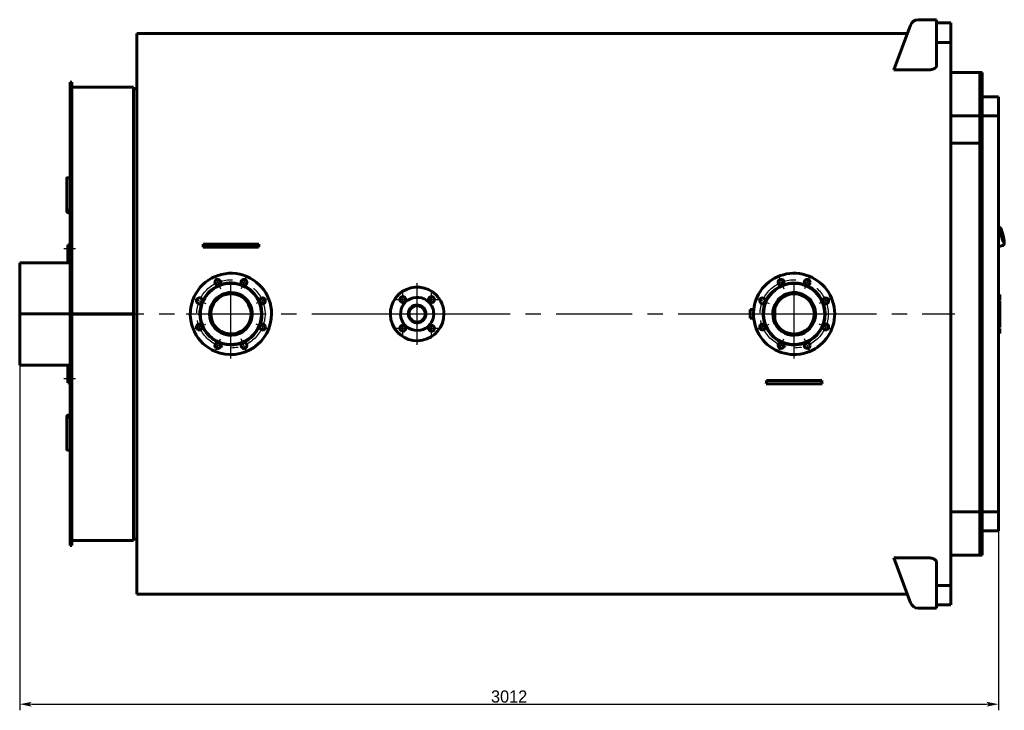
# Model space of a CAD drawing. Header units: millimetres. Extents: x 0 to 4672, y -180 to 841.
# Tile 6 of 6: x 4268 to 4672, y -163 to 121. Entities that reach past the tile are written whole.
import ezdxf

# ---------------------------------------------------------------- set-up
doc = ezdxf.new("R2010")
doc.units = ezdxf.units.MM
for name, pattern in [('CENTER_per1_scale0.228346', [11.6, 7.25, -1.45, 1.45, -1.45]), ('CENTER_per1_scale0.354331', [18, 11.25, -2.25, 2.25, -2.25]), ('CENTER_per36_scale0.986075', [50.092593, 31.30787, -6.261574, 6.261574, -6.261574]), ('CENTER_per4_scale0.812008', [41.25, 25.78125, -5.15625, 5.15625, -5.15625]), ('CENTER_per5_scale0.984252', [50, 31.25, -6.25, 6.25, -6.25]), ('CENTER_perd_scale0.499496', [25.374402, 15.859001, -3.1718, 3.1718, -3.1718])]:
    doc.linetypes.add(name, pattern=pattern)
doc.styles.add('TextStyle_1', font='T-FLEX Type A.TTF', dxfattribs={"height": 5})
doc.dimstyles.new('DIM_ST_1', dxfattribs={"dimtxt": 5, "dimasz": 5, "dimexe": 2.5, "dimexo": 0, "dimtad": 1, "dimlfac": 7.5, "dimrnd": 0.01, "dimdsep": 46, "dimtxsty": 'TextStyle_1', "dimblk": 'Arrow_3_C7_Status', "dimcen": 0.09, "dimclrd": 7, "dimclre": 7, "dimclrt": 7, "dimazin": 0, "dimtfac": 1, "dimtdec": 0, "dimtmove": 0, "dimatfit": 0, "dimldrblk": 'NONE', "dimfxl": 1, "dimtvp": 1, "dimtolj": 1, "dimarcsym": 0})

# ---------------------------------------------------------------- blocks, each defined once
blk = doc.blocks.new('Arrow_3_C7_Status')
at = {"color": 7, "linetype": 'Continuous', "lineweight": 0}
blk.add_line((-1, 0), (-0.8, 0), dxfattribs=at)
at = {"color": 7}
blk.add_solid([(-1, -0.2), (0, 0), (-0.8, 0), (-1, 0.2)], dxfattribs=at)
blk = doc.blocks.new('*D14')
at = {"color": 7, "lineweight": -2}
for p, q in [((-201.98, 0), (-201.98, -162.58)), ((199.62, -81.16), (199.62, -162.58)), ((-196.98, -160.08), (194.62, -160.08))]:
    blk.add_line(p, q, dxfattribs=at)
at = {"layer": 'Defpoints', "color": 0}
for p in [(-201.98, 0), (199.62, -81.16), (199.62, -160.08)]:
    blk.add_point(p, dxfattribs=at)
at = {"color": 7, "lineweight": -2, "xscale": 5, "yscale": 5, "zscale": 5}
for p, rotation in [((-201.98, -160.08), 180), ((199.62, -160.08), 360)]:
    blk.add_blockref('Arrow_3_C7_Status', p, dxfattribs=dict(at, rotation=rotation))
at = {"color": 7, "insert": (-1.18, -156.96), "char_height": 5, "attachment_point": 5, "style": 'TextStyle_1'}
blk.add_mtext('\\A1;3012{\\H0.5x;\\S^ ;}', dxfattribs=at)
blk = doc.blocks.new('_None')
blk = doc.blocks.new('Проекция_4')
at = {"color": 7, "linetype": 'Continuous', "lineweight": 60}
for p, q in [((156.6631, 100.0694), (163.4787, 118.49)), ((170.9507, 120.6667), (166.6049, 120.6667)), ((174.1507, 120.6667), (170.9507, 120.6667)), ((174.1507, 120.6667), (174.1507, 101.8151)), ((174.1507, 119.3333), (180.0174, 119.3333)), ((180.0174, 111.3333), (180.0174, 119.3333)), ((-153.9826, -115), (-153.9826, 115)), ((162.1874, 115), (-153.9826, 115)), ((174.1507, 111.3333), (180.0174, 111.3333)), ((180.0174, 111.3333), (180.0174, -111.3333)), ((170.9507, 100.0694), (156.6631, 100.0694)), ((191.8841, 99), (180.0174, 99)), ((191.8841, 91.4166), (191.8841, 99)), ((192.9507, 99), (191.8841, 99)), ((191.8841, 91.4166), (191.8841, 99)), ((192.9507, 91.4166), (192.9507, 99)), ((-181.3159, 64.8049), (-181.3159, 95)), ((-180.6493, 95), (-181.3159, 95)), ((-180.6493, 64.8049), (-180.6493, 95)), ((-155.3159, 93), (-180.6493, 93)), ((-155.3159, 93), (-155.3159, 0.0812)), ((-153.9826, 92.3333), (-155.3159, 92.3333)), ((191.8841, 81.1781), (191.8841, 91.4166)), ((191.8841, 81.1781), (191.8841, 91.4166)), ((192.9507, 89.0125), (192.9507, 91.4166)), ((192.9507, 81.1781), (192.9507, 89.0125)), ((192.9507, 89.0125), (199.6174, 89.0125)), ((199.6174, 89.0125), (199.6174, 81.1781)), ((191.8841, 81.1781), (180.0174, 81.1781)), ((191.8841, 81.1781), (191.8841, -81.1781)), ((192.9507, 81.1781), (191.8841, 81.1781)), ((191.8841, 70.0036), (191.8841, 81.1781)), ((192.9507, 81.1781), (192.9507, -81.1781)), ((199.6174, 81.1781), (192.9507, 81.1781)), ((199.6174, 81.1781), (199.6174, -81.1649)), ((180.0174, 70.0036), (191.8841, 70.0036)), ((180.0174, 70.0036), (191.8841, 70.0036)), ((191.8841, -81.1781), (191.8841, 70.0036)), ((-181.3159, 64.8049), (-181.3159, 62.686)), ((-180.6493, 64.8049), (-180.6493, 62.686)), ((-181.3159, 56.0193), (-181.3159, 62.686)), ((-181.3159, 62.686), (-180.6493, 62.686)), ((-180.6493, 56.0193), (-180.6493, 62.686)), ((-182.6493, 55.6595), (-182.6493, 42.9492)), ((-181.3159, 55.8576), (-181.9826, 55.8576)), ((-181.3159, 40.3024), (-181.3159, 56.0193)), ((-180.6493, 40.3024), (-180.6493, 56.0193)), ((-182.6493, 41.9675), (-182.6493, 42.9492)), ((-181.9826, 42.49), (-181.3159, 42.49)), ((-181.9826, 41.5188), (-181.3159, 41.5188)), ((-181.3159, 37.6596), (-181.3159, 40.3024)), ((-181.3159, -37.6596), (-181.3159, 37.6596)), ((-180.6493, 40.3024), (-180.6493, 37.6596)), ((-180.6493, -37.6596), (-180.6493, 37.6596)), ((199.7144, 35.623), (199.6174, 35.6005)), ((199.7566, 35.4891), (199.7039, 35.5453)), ((199.9056, 35.4906), (199.8009, 35.6047)), ((199.943, 35.4692), (199.9242, 35.4621)), ((199.9466, 35.4694), (199.943, 35.4692)), ((-182.2493, 27), (-182.2493, 28.3333)), ((-182.2493, 28.3333), (-181.5826, 28.3333)), ((-182.2493, 28.3333), (-181.5826, 28.3333)), ((-182.2493, 27), (-182.2493, 28.3333)), ((-181.5826, 28.3333), (-181.5826, 27)), ((-181.5826, 28.3333), (-181.5826, 27)), ((-124.4713, 28.6667), (-126.7522, 28.6667)), ((-106.1606, 28.6667), (-124.4713, 28.6667)), ((-103.8797, 28.6667), (-106.1606, 28.6667)), ((201.5729, 28.2911), (201.529, 28.1425)), ((201.5292, 28.1442), (201.5723, 28.2901)), ((201.5334, 28.2831), (201.5539, 28.2839)), ((201.5967, 28.3278), (201.6033, 28.3303)), ((-182.2493, 27), (-182.2493, 21)), ((-182.2493, 27), (-182.2493, 21)), ((-181.3159, 27.3333), (-181.5826, 27.3333)), ((-181.5826, 21), (-181.5826, 27)), ((-181.5826, 21), (-181.5826, 27)), ((-181.5826, 26), (-181.3159, 26)), ((-124.4713, 27.3333), (-126.6858, 27.3333)), ((-106.1606, 27.3333), (-124.4713, 27.3333)), ((-103.946, 27.3333), (-106.1606, 27.3333)), ((199.6174, 27.6617), (201.4625, 28.0899)), ((201.4378, 28.2294), (201.4151, 28.1558)), ((-181.3159, 21), (-201.9826, 21)), ((-201.9826, 21), (-201.9826, 0.0018)), ((200.1774, 8.026), (199.6174, 8.026)), ((200.1774, 5.5316), (199.6174, 5.5316)), ((200.1774, 5.53), (199.6174, 5.53)), ((200.1774, 5.5024), (199.6174, 5.5024)), ((200.1774, 5.1893), (199.6174, 5.1893)), ((200.1774, 6.3457), (200.1774, 8.026)), ((200.1774, 5.5316), (200.1774, 6.3457)), ((200.1774, 5.53), (200.1774, 5.5302)), ((200.1774, 5.5024), (200.1774, 5.53)), ((200.1774, 3.9266), (200.1774, 5.1893)), ((-201.9826, -0.0018), (-201.9826, 0.0018)), ((-201.9826, 0.0018), (-201.9826, 0.0018)), ((-201.9826, 0.0018), (-181.3159, 0.0018)), ((-201.9826, 0.0018), (-181.3159, 0.0018)), ((-155.3159, 0.0812), (-180.6493, 0.0812)), ((-155.3159, 0.0806), (-180.6493, 0.0806)), ((-155.3159, 0.0806), (-155.3159, 0.0812)), ((97.7707, 1.7933), (97.7707, -1.7933)), ((99.1808, 1.7933), (97.7707, 1.7933)), ((107.7707, 1.7933), (107.7014, 1.7933)), ((107.7707, 1.7933), (107.7707, -1.7933)), ((200.1774, 3.9266), (199.6174, 3.9266)), ((200.1774, 3.666), (199.6174, 3.666)), ((200.1774, 3.5619), (199.6174, 3.5619)), ((200.1774, 2.44), (199.6174, 2.44)), ((200.1774, 3.666), (200.1774, 3.9266)), ((200.1774, 3.5633), (200.1774, 3.6647)), ((200.1774, 3.507), (200.1774, 3.5619)), ((200.1774, 2.76), (200.1774, 3.507)), ((200.1774, 2.6758), (200.1774, 2.76)), ((200.1774, 2.4426), (200.1774, 2.6758)), ((200.1774, 2.3866), (200.1774, 2.44)), ((200.1774, 1.6355), (200.1774, 2.3866)), ((200.1774, 1.5531), (200.1774, 1.6355)), ((200.1774, 1.3082), (200.1774, 1.5531)), ((200.1774, 1.1991), (200.1774, 1.3066)), ((200.1774, 0.1657), (200.1774, 1.1991)), ((200.1774, -0.416), (200.1774, 0.1657)), ((-201.9826, -0.0018), (-201.9826, -0.0018)), ((-201.9826, -0.0018), (-181.3159, -0.0018)), ((-201.9826, -0.0018), (-201.9826, -21)), ((-201.9826, -0.0018), (-181.3159, -0.0018)), ((-155.3159, -0.0806), (-180.6493, -0.0806)), ((-155.3159, -0.0812), (-180.6493, -0.0812)), ((-155.3159, -0.0812), (-155.3159, -0.0806)), ((-155.3159, -0.0812), (-155.3159, -93)), ((97.7707, -1.7933), (99.1808, -1.7933)), ((107.7014, -1.7933), (107.7707, -1.7933)), ((200.1774, -0.4176), (199.6174, -0.4176)), ((200.1774, -3.3597), (199.6174, -3.3597)), ((200.1774, -3.8274), (199.6174, -3.8274)), ((200.1774, -1.6816), (200.1774, -0.4179)), ((200.1774, -1.6803), (200.1774, -1.6754)), ((200.1774, -3.3597), (200.1774, -1.6816)), ((200.1774, -3.8274), (200.1774, -3.3597)), ((200.1774, -5.5757), (200.1774, -3.8274)), ((200.1774, -5.5757), (199.6174, -5.5757)), ((200.1774, -5.5757), (199.6174, -5.5757)), ((200.1774, -5.9895), (199.6174, -5.9895)), ((200.1774, -7.3063), (199.6174, -7.3063)), ((200.1774, -7.974), (199.6174, -7.974)), ((200.1774, -5.5757), (200.1774, -5.5757)), ((200.1774, -7.3063), (200.1774, -5.9895)), ((200.1774, -7.974), (200.1774, -7.3063)), ((-201.9826, -21), (-181.3159, -21)), ((-182.2493, -21), (-182.2493, -27)), ((-182.2493, -21), (-182.2493, -27)), ((-181.5826, -27), (-181.5826, -21)), ((-181.5826, -27), (-181.5826, -21)), ((-182.2493, -28.3333), (-182.2493, -27)), ((-182.2493, -28.3333), (-182.2493, -27)), ((-181.3159, -26), (-181.5826, -26)), ((-181.5826, -27), (-181.5826, -28.3333)), ((-181.5826, -27), (-181.5826, -28.3333)), ((-181.5826, -27.3333), (-181.3159, -27.3333)), ((106.5954, -27.3333), (104.3808, -27.3333)), ((124.9061, -27.3333), (106.5954, -27.3333)), ((127.1206, -27.3333), (124.9061, -27.3333)), ((-181.5826, -28.3333), (-182.2493, -28.3333)), ((-181.5826, -28.3333), (-182.2493, -28.3333)), ((106.5954, -28.6667), (104.3145, -28.6667)), ((124.9061, -28.6667), (106.5954, -28.6667)), ((127.187, -28.6667), (124.9061, -28.6667)), ((-181.3159, -40.3024), (-181.3159, -37.6596)), ((-181.3159, -56.0193), (-181.3159, -40.3024)), ((-180.6493, -37.6596), (-180.6493, -40.3024)), ((-180.6493, -56.0193), (-180.6493, -40.3024)), ((-182.6493, -41.9675), (-182.6493, -42.9492)), ((-182.6493, -42.9492), (-182.6493, -55.6595)), ((-181.3159, -41.5188), (-181.9826, -41.5188)), ((-181.3159, -42.49), (-181.9826, -42.49)), ((-181.9826, -55.8576), (-181.3159, -55.8576)), ((-181.3159, -62.686), (-181.3159, -56.0193)), ((-180.6493, -62.686), (-180.6493, -56.0193)), ((-181.3159, -64.8049), (-181.3159, -62.686)), ((-181.3159, -62.686), (-180.6493, -62.686)), ((-180.6493, -64.8049), (-180.6493, -62.686)), ((-181.3159, -95), (-181.3159, -64.8049)), ((-180.6493, -95), (-180.6493, -64.8049)), ((191.8841, -81.1781), (180.0174, -81.1781)), ((191.8841, -81.1781), (191.8841, -91.4166)), ((192.9507, -81.1781), (191.8841, -81.1781)), ((191.8841, -81.1781), (191.8841, -91.4166)), ((199.6174, -81.1649), (192.9507, -81.1649)), ((192.9507, -81.1781), (192.9507, -91.4166)), ((192.9507, -81.1781), (192.9507, -89.0116)), ((199.6174, -89.0116), (199.6174, -81.1649)), ((-155.3159, -92.3333), (-153.9826, -92.3333)), ((191.8841, -91.4166), (191.8841, -99)), ((191.8841, -91.4166), (191.8841, -99)), ((192.9507, -89.0116), (199.6174, -89.0116)), ((192.9507, -91.4166), (192.9507, -99)), ((-181.3159, -95), (-180.6493, -95)), ((-180.6493, -93), (-155.3159, -93)), ((163.4787, -118.49), (156.6631, -100.0694)), ((156.6631, -100.0694), (170.9507, -100.0694)), ((180.0174, -99), (191.8841, -99)), ((191.8841, -99), (192.9507, -99)), ((174.1507, -101.8151), (174.1507, -120.6667)), ((174.1507, -111.3333), (180.0174, -111.3333)), ((180.0174, -119.3333), (180.0174, -111.3333)), ((-153.9826, -115), (162.1874, -115)), ((170.9507, -120.6667), (166.6049, -120.6667)), ((170.9507, -120.6667), (174.1507, -120.6667)), ((174.1507, -119.3333), (180.0174, -119.3333))]:
    blk.add_line(p, q, dxfattribs=at)
at = {"color": 7, "linetype": 'CENTER_per1_scale0.228346', "lineweight": 25}
for p, q in [((-179.0359, 26.6667), (-183.9159, 26.6667)), ((-179.0359, -26.6667), (-183.9159, -26.6667))]:
    blk.add_line(p, q, dxfattribs=at)
at = {"color": 7, "linetype": 'CENTER_per5_scale0.984252', "lineweight": 25}
for p, q in [((-115.3159, -18.3333), (-115.3159, 18.3333)), ((115.7507, -18.3333), (115.7507, 18.3333)), ((-133.6493, 0), (-96.9826, 0)), ((97.4174, 0), (134.0841, 0))]:
    blk.add_line(p, q, dxfattribs=at)
at = {"color": 7, "linetype": 'CENTER_per1_scale0.354331', "lineweight": 25}
for p, q in [((-121.7705, 15.5828), (-119.5765, 10.2859)), ((-108.8613, 15.5828), (-111.0554, 10.2859)), ((109.2961, 15.5828), (111.4902, 10.2859)), ((122.2053, 15.5828), (120.0113, 10.2859)), ((-44.8085, 3.0259), (-44.8085, 8.7592)), ((-33.0234, 3.0259), (-33.0234, 8.7592)), ((-130.8987, 6.4546), (-125.6018, 4.2605)), ((-99.7332, 6.4546), (-105.0301, 4.2605)), ((-47.6752, 5.8926), (-41.9418, 5.8926)), ((-35.89, 5.8926), (-30.1567, 5.8926)), ((100.168, 6.4546), (105.4649, 4.2605)), ((131.3335, 6.4546), (126.0366, 4.2605)), ((-44.8085, -8.7592), (-44.8085, -3.0259)), ((-33.0234, -8.7592), (-33.0234, -3.0259)), ((-130.8987, -6.4546), (-125.6018, -4.2605)), ((-99.7332, -6.4546), (-105.0301, -4.2605)), ((-47.6752, -5.8926), (-41.9418, -5.8926)), ((-35.89, -5.8926), (-30.1567, -5.8926)), ((100.168, -6.4546), (105.4649, -4.2605)), ((131.3335, -6.4546), (126.0366, -4.2605)), ((-121.7705, -15.5828), (-119.5765, -10.2859)), ((-108.8613, -15.5828), (-111.0554, -10.2859)), ((109.2961, -15.5828), (111.4902, -10.2859)), ((122.2053, -15.5828), (120.0113, -10.2859))]:
    blk.add_line(p, q, dxfattribs=at)
at = {"color": 7, "linetype": 'CENTER_per4_scale0.812008', "lineweight": 25}
for p, q in [((-38.9159, -12.6667), (-38.9159, 12.6667)), ((-51.5826, 0), (-26.2493, 0))]:
    blk.add_line(p, q, dxfattribs=at)
at = {"color": 7, "linetype": 'CENTER_per36_scale0.986075', "lineweight": 25}
blk.add_line((-182.3159, 0), (181.6841, 0), dxfattribs=at)
at = {"color": 7, "lineweight": 60, "flags": 128}
for points in [[(174.1507, 101.8151), (174.1473, 101.7371), (174.137, 101.659), (174.1198, 101.5809), (174.0958, 101.503), (174.0641, 101.4233), (174.0251, 101.344), (173.979, 101.2653), (173.9258, 101.1875), (173.8673, 101.1128), (173.8021, 101.0391), (173.7303, 100.9666), (173.6519, 100.8955), (173.5642, 100.8238), (173.4694, 100.7539), (173.3679, 100.6861), (173.2599, 100.6206), (173.1567, 100.5637), (173.0482, 100.509), (172.9347, 100.4566), (172.8163, 100.4069), (172.6884, 100.3581), (172.5553, 100.3125), (172.4177, 100.2702), (172.2759, 100.2315), (172.1542, 100.2021), (172.0299, 100.1754), (171.9032, 100.1514), (171.7745, 100.1304), (171.639, 100.1118), (171.5016, 100.0965), (171.3629, 100.0845), (171.2232, 100.076), (171.0871, 100.0711), (170.9507, 100.0694)], [(-181.9826, 55.8576), (-182.0479, 55.8567), (-182.1127, 55.8539), (-182.1761, 55.8492), (-182.2377, 55.8428), (-182.2969, 55.8346), (-182.353, 55.8247), (-182.4055, 55.8133), (-182.454, 55.8004), (-182.4979, 55.786), (-182.5369, 55.7705), (-182.5705, 55.7538), (-182.5985, 55.7362), (-182.6205, 55.7178), (-182.6364, 55.6987), (-182.646, 55.6793), (-182.6493, 55.6595)], [(-182.6493, 42.9492), (-182.646, 42.9044), (-182.6364, 42.8601), (-182.6205, 42.8165), (-182.5985, 42.7741), (-182.5705, 42.7334), (-182.5369, 42.6948), (-182.4979, 42.6586), (-182.454, 42.6251), (-182.4055, 42.5947), (-182.353, 42.5678), (-182.2969, 42.5445), (-182.2377, 42.5252), (-182.1761, 42.5099), (-182.1127, 42.4989), (-182.0479, 42.4922), (-181.9826, 42.49)], [(-182.6493, 41.9675), (-182.646, 41.9238), (-182.6364, 41.8804), (-182.6205, 41.8378), (-182.5985, 41.7964), (-182.5705, 41.7567), (-182.5369, 41.7189), (-182.4979, 41.6835), (-182.454, 41.6508), (-182.4055, 41.6211), (-182.353, 41.5948), (-182.2969, 41.5721), (-182.2377, 41.5531), (-182.1761, 41.5382), (-182.1127, 41.5275), (-182.0479, 41.521), (-181.9826, 41.5188)], [(199.9466, 35.4699), (199.9463, 35.4698)], [(201.6035, 28.3297), (201.6308, 28.3394), (201.6605, 28.3524), (201.6889, 28.3673), (201.7158, 28.3839), (201.7411, 28.4019), (201.7648, 28.4213), (201.787, 28.4418), (201.8075, 28.4633), (201.8264, 28.4857), (201.8439, 28.5089), (201.86, 28.533), (201.8749, 28.558), (201.8886, 28.5839), (201.9013, 28.6111), (201.9132, 28.6399), (201.9242, 28.6707), (201.9346, 28.7043), (201.9443, 28.7415), (201.9534, 28.7835), (201.9617, 28.8312), (201.9688, 28.8839), (201.9743, 28.9387), (201.9782, 28.9933), (201.9808, 29.0476), (201.9822, 29.1021), (201.9827, 29.157), (201.9823, 29.2127), (201.9811, 29.2694), (201.9791, 29.3272), (201.9765, 29.3862), (201.9731, 29.4464), (201.9691, 29.5079), (201.9644, 29.5708), (201.9591, 29.635), (201.9531, 29.7005), (201.9466, 29.7674), (201.9394, 29.8356), (201.9317, 29.905), (201.9233, 29.9758), (201.9144, 30.0478), (201.9048, 30.121), (201.8948, 30.1954), (201.8841, 30.2709), (201.8729, 30.3475), (201.8612, 30.4252), (201.8489, 30.5038), (201.8361, 30.5835), (201.8228, 30.664), (201.809, 30.7454), (201.7947, 30.8277), (201.7799, 30.9107), (201.7647, 30.9944), (201.7489, 31.0787), (201.7327, 31.1637), (201.7161, 31.2492), (201.6991, 31.3352), (201.6816, 31.4216), (201.6637, 31.5084), (201.6455, 31.5955), (201.6268, 31.6828), (201.6078, 31.7704), (201.5884, 31.858), (201.5687, 31.9458), (201.5486, 32.0336), (201.5283, 32.1213), (201.5076, 32.2089), (201.4867, 32.2964), (201.4655, 32.3836), (201.444, 32.4706), (201.4223, 32.5572), (201.4003, 32.6434), (201.3782, 32.7292), (201.3558, 32.8144), (201.3332, 32.8991), (201.3105, 32.9831), (201.2876, 33.0664), (201.2646, 33.149), (201.2415, 33.2308), (201.2182, 33.3118), (201.1949, 33.3918), (201.1715, 33.4709), (201.148, 33.549), (201.1244, 33.626), (201.1008, 33.702), (201.0772, 33.7767), (201.0535, 33.8503), (201.0299, 33.9227), (201.0062, 33.9937), (200.9826, 34.0634), (200.959, 34.1318), (200.9354, 34.1988), (200.9119, 34.2644), (200.8884, 34.3284), (200.865, 34.3911), (200.8416, 34.4522), (200.8183, 34.5118), (200.795, 34.5698), (200.7718, 34.6263), (200.7485, 34.6813), (200.7253, 34.7348), (200.702, 34.7867), (200.6787, 34.8372), (200.6552, 34.8862), (200.6314, 34.9339), (200.6074, 34.9804), (200.5827, 35.0258), (200.5573, 35.0702), (200.5308, 35.114), (200.5026, 35.1575), (200.4722, 35.2009), (200.4434, 35.2385), (200.4164, 35.2708), (200.3909, 35.2986), (200.3663, 35.3229), (200.3423, 35.3446), (200.3184, 35.3642), (200.2943, 35.3819), (200.2699, 35.3981), (200.2448, 35.4129), (200.219, 35.4262), (200.1925, 35.4381), (200.1651, 35.4485), (200.1337, 35.4581), (200.1015, 35.4656), (200.0687, 35.4709), (200.0354, 35.4739), (200.002, 35.4744), (199.9686, 35.4725), (199.9466, 35.4696)], [(201.5728, 28.2908), (201.5727, 28.2906), (201.5721, 28.2901)], [(201.6032, 28.3295), (201.6032, 28.3295), (201.6033, 28.3295), (201.6034, 28.3295), (201.6032, 28.3295)], [(200.1774, 1.307), (199.924, 1.307), (199.6174, 1.307)], [(-181.9826, -41.5188), (-182.0479, -41.521), (-182.1127, -41.5275), (-182.1761, -41.5382), (-182.2377, -41.5531), (-182.2969, -41.5721), (-182.353, -41.5948), (-182.4055, -41.6211), (-182.454, -41.6508), (-182.4979, -41.6835), (-182.5369, -41.7189), (-182.5705, -41.7567), (-182.5985, -41.7964), (-182.6205, -41.8378), (-182.6364, -41.8804), (-182.646, -41.9238), (-182.6493, -41.9675)], [(-181.9826, -42.49), (-182.0479, -42.4922), (-182.1127, -42.4989), (-182.1761, -42.5099), (-182.2377, -42.5252), (-182.2969, -42.5445), (-182.353, -42.5678), (-182.4055, -42.5947), (-182.454, -42.6251), (-182.4979, -42.6586), (-182.5369, -42.6948), (-182.5705, -42.7334), (-182.5985, -42.7741), (-182.6205, -42.8165), (-182.6364, -42.8601), (-182.646, -42.9044), (-182.6493, -42.9492)], [(-182.6493, -55.6595), (-182.646, -55.6793), (-182.6364, -55.6987), (-182.6205, -55.7178), (-182.5985, -55.7362), (-182.5705, -55.7538), (-182.5369, -55.7705), (-182.4979, -55.786), (-182.454, -55.8004), (-182.4055, -55.8133), (-182.353, -55.8247), (-182.2969, -55.8346), (-182.2377, -55.8428), (-182.1761, -55.8492), (-182.1127, -55.8539), (-182.0479, -55.8567), (-181.9826, -55.8576)], [(170.9507, -100.0694), (171.1113, -100.0717), (171.2715, -100.0786), (171.4305, -100.0899), (171.5927, -100.1062), (171.7529, -100.1272), (171.9103, -100.1527), (172.0597, -100.1815), (172.2059, -100.2142), (172.3482, -100.2507), (172.49, -100.2918), (172.6272, -100.3365), (172.7594, -100.3846), (172.8899, -100.4372), (173.0147, -100.493), (173.1335, -100.5516), (173.2488, -100.6143), (173.3576, -100.6796), (173.4597, -100.7471), (173.5641, -100.8238), (173.6602, -100.9027), (173.7479, -100.9836), (173.8288, -101.0682), (173.9009, -101.1545), (173.9639, -101.242), (174.0202, -101.3349), (174.0665, -101.4288), (174.1027, -101.5233), (174.1237, -101.5961), (174.1387, -101.6691), (174.1477, -101.7422), (174.1507, -101.8151)]]:
    blk.add_lwpolyline(points, dxfattribs=at)
at = {"color": 7, "linetype": 'CENTER_perd_scale0.499496', "lineweight": 25}
for centre in [(-115.3159, 0), (115.7507, 0)]:
    blk.add_circle(centre, 14, dxfattribs=at)
at = {"color": 7, "linetype": 'Continuous', "lineweight": 60}
blk.add_circle((-38.9159, 0), 3.3333, dxfattribs=at)
for centre, radius, start, end in [((166.6049, 117.3333), 3.3333, 90, 159.695526), ((199.7293, 35.5581), 0.0666, 101.860091, 119.984599), ((199.7444, 35.4927), 0.1338, 83.246041, 102.953122), ((199.7927, 35.5392), 0.066, 82.812362, 120.239011), ((199.7525, 35.5593), 0.0667, 42.54453, 83.506796), ((199.9545, 35.5354), 0.0661, 222.511553, 263.286559), ((-657.558, 1.5946), 531.4958, 2.775749, 2.919661), ((426.9273, 1.5945), 531.4969, 177.080339, 177.224251), ((201.6366, 28.2723), 0.0662, 120.881446, 163.629827), ((201.4467, 28.1548), 0.0666, 263.46734, 283.717241), ((201.4323, 28.2192), 0.1328, 283.133174, 300.034029), ((201.4958, 28.1995), 0.066, 262.816546, 300.234827), ((201.4655, 28.162), 0.0667, 299.692719, 343.415804), ((-115.3159, 0), 16.6667, 360, 247.5), ((115.7507, 0), 16.6667, 0.000002, 292.5), ((-115.3159, 0), 12.7333, 0, 247.5), ((-115.3159, 0), 12.5333, 0, 247.5), ((-120.6735, 12.9343), 1.2, 360, 247.5), ((-120.6735, 12.9343), 1.2, 247.5, 360), ((-109.9584, 12.9343), 1.2, 359.999988, 247.5), ((-109.9584, 12.9343), 1.2, 247.5, 359.999988), ((115.7507, 0), 12.7333, 360, 292.5), ((115.7507, 0), 12.5333, 359.999999, 292.5), ((110.3932, 12.9343), 1.2, 360, 292.5), ((110.3932, 12.9343), 1.2, 292.5, 360), ((121.1083, 12.9343), 1.2, 360, 292.5), ((121.1083, 12.9343), 1.2, 292.5, 360), ((-115.3159, 0), 8.78, 67.5, 179.999995), ((-115.3159, 0), 8.78, 179.999994, 67.5), ((-115.3159, 0), 8.2467, 360, 225), ((-38.9159, 0), 11, 45, 0), ((115.7507, 0), 8.78, 180.000003, 112.5), ((115.7507, 0), 8.78, 112.5, 180.000003), ((115.7507, 0), 8.2467, 90, 180), ((115.7507, 0), 8.2467, 180, 90), ((-128.2503, 5.3576), 1.2, 360, 247.5), ((-128.2503, 5.3576), 1.2, 247.5, 360), ((-102.3816, 5.3576), 1.2, 0, 247.5), ((-102.3816, 5.3576), 1.2, 247.5, 0), ((-44.8085, 5.8926), 1.2, 45, 359.999987), ((-38.9159, 0), 6.8, 45, 360), ((-44.8085, 5.8926), 1.2, 359.999987, 45), ((-33.0234, 5.8926), 1.2, 45, 359.999987), ((-38.9159, 0), 6.8, 360, 45), ((-33.0234, 5.8926), 1.2, 359.999987, 45), ((-38.9159, 0), 11, 0, 45), ((102.8164, 5.3576), 1.2, 0, 292.5), ((102.8164, 5.3576), 1.2, 292.5, 0), ((128.685, 5.3576), 1.2, 359.999992, 292.5), ((128.685, 5.3576), 1.2, 292.5, 359.999992), ((-115.3159, 0), 12.7333, 247.5, 0.000105), ((-38.9159, 0), 3.6333, 225, 179.999999), ((-38.9159, 0), 3.6333, 179.999999, 225), ((115.7507, 0), 16.6667, 292.5, 0.000002), ((-115.3159, 0), 16.6667, 247.5, 360), ((-115.3159, 0), 8.2467, 225, 360), ((-115.3159, 0), 12.5333, 247.5, 0), ((115.7507, 0), 12.5333, 292.5, 359.999999), ((115.7507, 0), 12.7333, 292.5, 359.999895), ((-128.2503, -5.3576), 1.2, 360, 247.5), ((-128.2503, -5.3576), 1.2, 247.5, 360), ((-102.3816, -5.3576), 1.2, 0, 247.5), ((-102.3816, -5.3576), 1.2, 247.5, 0), ((-44.8085, -5.8926), 1.2, 45, 359.999987), ((-44.8085, -5.8926), 1.2, 359.999987, 45), ((-33.0234, -5.8926), 1.2, 45, 359.999987), ((-33.0234, -5.8926), 1.2, 359.999987, 45), ((102.8164, -5.3576), 1.2, 0, 292.5), ((102.8164, -5.3576), 1.2, 292.5, 0), ((128.685, -5.3576), 1.2, 0.000008, 292.5), ((128.685, -5.3576), 1.2, 292.5, 0.000008), ((-120.6735, -12.9343), 1.2, 360, 247.5), ((-109.9584, -12.9343), 1.2, 359.999988, 247.5), ((110.3932, -12.9343), 1.2, 360, 292.5), ((121.1083, -12.9343), 1.2, 360, 292.5), ((-120.6735, -12.9343), 1.2, 247.5, 360), ((-109.9584, -12.9343), 1.2, 247.5, 359.999988), ((110.3932, -12.9343), 1.2, 292.5, 360), ((121.1083, -12.9343), 1.2, 292.5, 360), ((-426.4914, -1.5946), 531.4958, 357.080339, 357.224251), ((657.994, -1.5945), 531.4969, 182.775749, 182.919661), ((166.6049, -117.3333), 3.3333, 200.304474, 270)]:
    blk.add_arc(centre, radius, start, end, dxfattribs=at)
for centre, major_axis, ratio, start_param, end_param in [((199.7525, 35.5593), (0.0491, 0.0451), 0.11935566, 6.14979099, 6.28318531), ((200.7195, 31.8868), (-0.836, 3.6026), 0.12940953, 6.27970931, 6.32172956), ((200.7195, 31.8868), (-0.836, 3.6026), 0.12940953, 6.23768873, 6.27970926), ((201.1236, 31.9806), (-0.5274, 2.2729), 0.12940953, 6.27970931, 9.42477796), ((200.7372, 31.8909), (0.5274, -2.2729), 0.12940953, 0.71654013, 2.42505252), ((200.7491, 31.8588), (-0.5275, 2.2729), 0.12054769, 3.89063557, 5.55644286), ((201.1236, 31.9806), (0.5274, -2.2729), 0.12940953, 6.28318531, 9.42130196), ((200.7195, 31.8868), (0.836, -3.6026), 0.12940953, 6.27970926, 6.32173022), ((200.7698, 31.8985), (0.8285, -3.5704), 0.12940953, 6.23768726, 6.27970931)]:
    blk.add_ellipse(centre, major_axis=major_axis, ratio=ratio, start_param=start_param, end_param=end_param, dxfattribs=at)
dim = blk.add_linear_dim(base=(199.6174, -160.08), p1=(-201.9826, 0.0018), p2=(199.6174, -81.1649), text='<>{\\H0.5x;\\S^ ;}', dimstyle='DIM_ST_1')
dim.commit()
dim.dimension.update_dxf_attribs({"geometry": '*D14', "text_midpoint": (-1.1826, -160.08), "dimtype": 160})

msp = doc.modelspace()

# ---------------------------------------------------------------- block references
msp.add_blockref('Проекция_4', (4470.24, 0))

doc.saveas('drawing.dxf')
